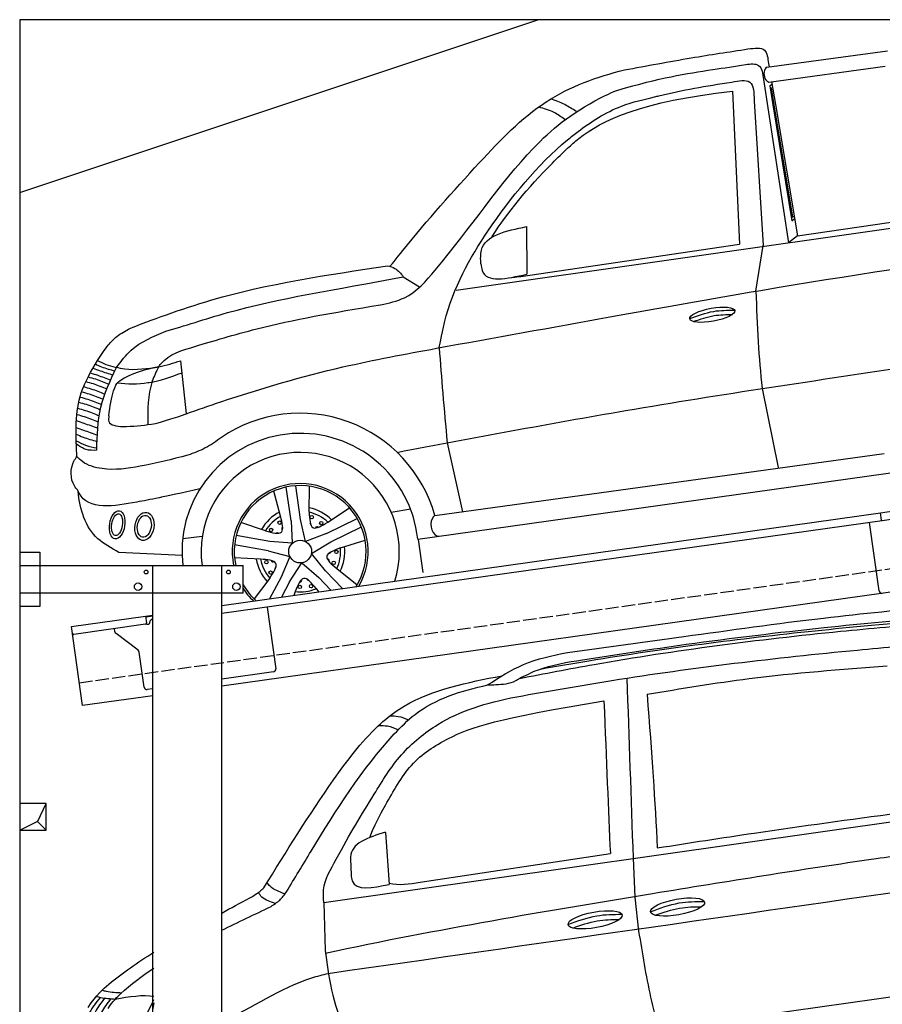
# Model space of a CAD drawing. Extents: x 199 to 6000, y -525 to 5850.
# Tile 3 of 4: x 199 to 3446, y 2144 to 5850. Entities that reach past the tile are written whole.
import ezdxf

# ---------------------------------------------------------------- set-up
doc = ezdxf.new("R2010")
doc.units = 0
doc.header["$LTSCALE"] = 10
doc.header["$MEASUREMENT"] = 0
doc.linetypes.add('GEN3', pattern=[6.25, 5, -1.25])
doc.layers.get('0').update_dxf_attribs({"linetype": 'CONTINUOUS'})
for name, color, linetype in [('3', 6, 'GEN3'), ('BREAKTHROUGH', 1, 'CONTINUOUS'), ('CAR', 1, 'CONTINUOUS'), ('SICHTBARE_KANTEN_DIN_', 7, 'CONTINUOUS')]:
    doc.layers.add(name, color=color, linetype=linetype)
doc.layers.add('AM_0', color=7, linetype='CONTINUOUS', lineweight=30)

# ---------------------------------------------------------------- blocks, each defined once
blk = doc.blocks.new('Van200_EG')
at = {"layer": 'CAR'}
for p, q in [((27323.7, 2171.9), (29644.2, 2503.2)), ((27555.3, 2435.8), (27569.7, 2240.7)), ((27424.5, 2335), (27425.9, 2276.5)), ((27686.4, 2248.9), (28401.9, 2356.3)), ((28487.6, 2339.1), (28494.3, 2192.3)), ((28494.3, 2192.3), (28508.5, 2064.7)), ((27323.7, 2171.9), (27328.1, 1991.4)), ((27328.1, 1991.4), (27340.8, 1902.6)), ((27543.2, 1548.8), (29532.8, 1827.8))]:
    blk.add_line(p, q, dxfattribs=at)
for centre in [(28654.8, 2155.4), (28344.7, 2107.1)]:
    blk.add_ellipse(centre, major_axis=(-101.9, -18.3), ratio=0.28676, dxfattribs=at)
for points, knots in [([(28241.2, 3113.3), (28387, 3133.2), (28707.9, 3176.9), (29174.7, 3243.1), (29497.3, 3274.4), (29644.2, 3287.6)], [0, 0, 0, 0, 441.664894, 971.537427, 1413.986548, 1413.986548, 1413.986548, 1413.986548]), ([(28059.6, 3015.8), (28153.3, 3033.9), (28553.4, 3110.3), (29067.5, 3176.3), (29488.3, 3213.8), (29644.2, 3225.3)], [37.963752, 37.963752, 37.963752, 37.963752, 324.409822, 1259.924276, 1590.366794, 1590.366794, 1590.366794, 1590.366794]), ([(28138.7, 3051), (28199.5, 3061.8), (28542.5, 3121), (29023.8, 3183.1), (29445.1, 3221.8), (29644.2, 3238.9)], [171.842484, 171.842484, 171.842484, 171.842484, 357.110137, 1216.113521, 1626.446413, 1626.446413, 1626.446413, 1626.446413]), ([(28297.6, 3085.6), (28427.4, 3105.7), (28729.6, 3152.6), (29178.8, 3206.1), (29498.2, 3236.2), (29644.2, 3249.4)], [0, 0, 0, 0, 394.255479, 917.126864, 1356.81106, 1356.81106, 1356.81106, 1356.81106]), ([(28049.8, 2946.7), (28168.9, 2967.7), (28593.7, 3042.7), (29126.5, 3105.3), (29540, 3141.7), (29644.2, 3150.6)], [0, 0, 0, 0, 362.531789, 1294.156043, 1607.848213, 1607.848213, 1607.848213, 1607.848213]), ([(27940.2, 2991.3), (27983.8, 3019.6), (28076.2, 3079.5), (28184.1, 3101.6), (28241.2, 3113.3)], [0, 0, 0, 0, 154.460794, 327.316191, 327.316191, 327.316191, 327.316191]), ([(28059.1, 3015.6), (28081.9, 3026.9), (28156.8, 3064), (28239.8, 3076.7), (28297.6, 3085.6)], [0, 0, 0, 0, 76.19958, 249.701595, 249.701595, 249.701595, 249.701595]), ([(28540.1, 2956.2), (28668.2, 2977.5), (28967.5, 3027.2), (29270.2, 3049.9), (29443.4, 3062.9)], [0, 0, 0, 0, 389.325694, 909.952043, 909.952043, 909.952043, 909.952043]), ([(27098.1, 2227.7), (27182.7, 2364.7), (27313.3, 2576), (27483.7, 2803.2), (27677.8, 2962.3), (27840.1, 2995), (27968.5, 3020.9)], [0, 0, 0, 0, 483.442768, 745.601376, 846.816207, 1228.871409, 1228.871409, 1228.871409, 1228.871409]), ([(27940.2, 2991.3), (27950.3, 2991.7), (27985.8, 2992.8), (28029.2, 2995.4), (28054.8, 3012.7), (28059.1, 3015.6)], [0, 0, 0, 0, 30.504028, 107.264828, 122.775129, 122.775129, 122.775129, 122.775129]), ([(27183.1, 2212.4), (27214, 2263.6), (27338, 2469), (27484.7, 2703.9), (27709.9, 2929.9), (27840.9, 2969.1), (27941.2, 2991.4)], [0, 0, 0, 0, 179.691325, 719.971425, 827.186748, 1125.204128, 1125.204128, 1125.204128, 1125.204128]), ([(27323.7, 2171.9), (27322.1, 2192.4), (27318, 2244.2), (27381, 2353.3), (27443.4, 2468), (27518.8, 2588.5), (27608.5, 2735.9), (27785.7, 2878.1), (27930.7, 2923.3), (28049.8, 2946.7)], [0, 0, 0, 0, 34.633344, 130.367254, 260.266155, 394.654289, 566.353713, 741.146733, 1042.18326, 1042.18326, 1042.18326, 1042.18326]), ([(27496.1, 2416.6), (27528.2, 2492.8), (27571.5, 2564.3), (27644.4, 2701.3), (27824.3, 2816.3), (27973, 2864), (28377.5, 2931)], [315.123822, 315.123822, 315.123822, 315.123822, 394.654289, 566.353713, 741.146733, 1038.026076, 1038.026076, 1038.026076, 1038.026076]), ([(27572, 2874.4), (27582.7, 2874.5), (27607.1, 2874.7), (27629.6, 2865.2), (27642.3, 2859.9)], [0, 0, 0, 0, 31.885172, 72.436082, 72.436082, 72.436082, 72.436082]), ([(27530.9, 2838.2), (27541.6, 2838.3), (27566.4, 2838.5), (27589.3, 2828.9), (27602.4, 2823.5)], [0, 0, 0, 0, 31.885172, 73.679389, 73.679389, 73.679389, 73.679389]), ([(28578.6, 2377.9), (28700, 2396.8), (29002, 2443.7), (29304.8, 2484.8), (29486, 2509.3)], [0, 0, 0, 0, 368.478841, 916.844242, 916.844242, 916.844242, 916.844242]), ([(27555.2, 2437.1), (27490.3, 2416.4), (27422.8, 2394.9), (27424.4, 2338.5), (27424.4, 2336.3)], [0, 0, 0, 0, 161.232192, 167.854478, 167.854478, 167.854478, 167.854478]), ([(29644.2, 2370.4), (29563.3, 2359.2), (29199.9, 2308.9), (28435.2, 2185.7), (27759.5, 2072.4), (27329.3, 1981)], [610.333286, 610.333286, 610.333286, 610.333286, 855.344026, 1711.653293, 2948.481072, 2948.481072, 2948.481072, 2948.481072]), ([(27425.9, 2276.5), (27426.9, 2268.6), (27434.5, 2212.1), (27507.2, 2227.5), (27569.7, 2240.7)], [0, 0, 0, 0, 22.668563, 162.700648, 162.700648, 162.700648, 162.700648]), ([(27044.6, 2189.9), (27058, 2197.3), (27077.3, 2208), (27093.2, 2223.1), (27098.1, 2227.7)], [0, 0, 0, 0, 45.75038, 65.741579, 65.741579, 65.741579, 65.741579]), ([(27175.9, 2204.9), (27156.1, 2212.4), (27130.8, 2222), (27113, 2241.5), (27109.1, 2245.7)], [0, 0, 0, 0, 61.979082, 78.935377, 78.935377, 78.935377, 78.935377]), ([(27140.8, 2169.2), (27122.2, 2174.6), (27096.2, 2182.3), (27081.5, 2203.9), (27077.4, 2209.9)], [0, 0, 0, 0, 55.417123, 77.072609, 77.072609, 77.072609, 77.072609]), ([(27125.2, 2157.8), (27136.6, 2165.1), (27159.2, 2179.7), (27175.1, 2201.5), (27183.1, 2212.4)], [0, 0, 0, 0, 39.985338, 80.104284, 80.104284, 80.104284, 80.104284]), ([(28553.1, 2137.7), (28588.8, 2151), (28653.9, 2175.3), (28723.3, 2175.9), (28754.7, 2176.2)], [0, 0, 0, 0, 113.219895, 206.627039, 206.627039, 206.627039, 206.627039]), ([(28570.8, 2124.4), (28601.1, 2135.5), (28657.9, 2154.9), (28717.9, 2156.4), (28745.9, 2156.7)], [14.4466, 14.4466, 14.4466, 14.4466, 94.349912, 163.782287, 163.782287, 163.782287, 163.782287]), ([(28242.9, 2089.5), (28278.6, 2102.8), (28343.7, 2127.1), (28413.1, 2127.7), (28444.5, 2128)], [0, 0, 0, 0, 113.219895, 206.627039, 206.627039, 206.627039, 206.627039]), ([(28260.7, 2076.2), (28290.9, 2087.3), (28347.7, 2106.7), (28407.7, 2108.2), (28435.7, 2108.5)], [14.4466, 14.4466, 14.4466, 14.4466, 94.349912, 163.782287, 163.782287, 163.782287, 163.782287]), ([(28508.5, 2064.7), (28521.9, 1981.4), (28542, 1856.6), (28572.9, 1734.2), (28583.1, 1693.5)], [0, 0, 0, 0, 252.957887, 378.756313, 378.756313, 378.756313, 378.756313]), ([(26436.7, 1777.6), (26468.3, 1825.5), (26540.3, 1889.7), (26622.6, 1947.1), (26683.2, 1985.3)], [0, 0, 0, 0, 99.01122, 312.388217, 312.388217, 312.388217, 312.388217]), ([(26511.4, 1773.2), (26529.7, 1801.3), (26580.1, 1851.3), (26638.6, 1895.7), (26683.3, 1925.4)], [0, 0, 0, 0, 61.191082, 214.919701, 214.919701, 214.919701, 214.919701]), ([(26939.4, 1723.8), (27053.9, 1774.8), (27176.8, 1864.2), (27319.6, 1900.3), (27340.4, 1905.5)], [183.694882, 183.694882, 183.694882, 183.694882, 560.160299, 624.604309, 624.604309, 624.604309, 624.604309]), ([(27340.8, 1902.6), (27351.3, 1850.1), (27369.2, 1760.5), (27408.5, 1678.1), (27424.8, 1643.9)], [0, 0, 0, 0, 159.736265, 272.878642, 272.878642, 272.878642, 272.878642]), ([(26467, 1819.1), (26472.5, 1817.7), (26495.8, 1811.9), (26519.9, 1810.3), (26538.3, 1809.1)], [0, 0, 0, 0, 16.856764, 72.062628, 72.062628, 72.062628, 72.062628]), ([(26488.4, 1842.2), (26493.9, 1840.9), (26518.3, 1834.8), (26543.5, 1833.7), (26563, 1832.8)], [0, 0, 0, 0, 16.856764, 75.354227, 75.354227, 75.354227, 75.354227]), ([(26482.1, 1815.1), (26467.4, 1797), (26432.6, 1754.4), (26412, 1656), (26398.6, 1573.3), (26405.9, 1522.1), (26406.9, 1514.7)], [0, 0, 0, 0, 69.227278, 162.818801, 295.386336, 317.712119, 317.712119, 317.712119, 317.712119]), ([(26499.4, 1813.1), (26485.9, 1796), (26452.9, 1754.2), (26432.4, 1657.3), (26419.6, 1575.5), (26426.1, 1525), (26426.9, 1518.4)], [0, 0, 0, 0, 64.636009, 158.227532, 290.795067, 310.793556, 310.793556, 310.793556, 310.793556]), ([(26521.1, 1809.4), (26508.6, 1793.4), (26476.7, 1752.5), (26457.2, 1657), (26442.9, 1577.6), (26450.1, 1529.9), (26450.7, 1525.8)], [0, 0, 0, 0, 60.346332, 153.937855, 286.50539, 298.740335, 298.740335, 298.740335, 298.740335]), ([(26469.4, 1639.8), (26520.1, 1650.4), (26619.6, 1671.3), (26663.2, 1761.7), (26683.7, 1807.3)], [0, 0, 0, 0, 146.346521, 287.346021, 287.346021, 287.346021, 287.346021]), ([(26683.7, 1794.3), (26680.4, 1777.2), (26672.9, 1730.6), (26678.4, 1683.4), (26681.9, 1653.6)], [24.561969, 24.561969, 24.561969, 24.561969, 76.677878, 165.962988, 165.962988, 165.962988, 165.962988])]:
    blk.add_open_spline(points, degree=3, knots=knots, dxfattribs=at)
for points in [[(27969.5, 3020.8), (27977.7, 3022.2), (27985.9, 3023.7), (27994.1, 3025.2)], [(28464.1, 3017.1), (28471.9, 2791.1), (28479.8, 2565.1), (28487.6, 2339.1)], [(28377.5, 2931), (28387.8, 2703.6), (28393.9, 2521), (28401.9, 2356.3)], [(28540.1, 2956.2), (28559, 2727.1), (28569.4, 2552.6), (28578.6, 2377.9)], [(27340.4, 1905.5), (28108.3, 2015.7), (28876.3, 2125.8), (29644.2, 2236)], [(27569.3, 2245.7), (27604.3, 2235.1), (27645.4, 2242), (27686.4, 2248.9)], [(26939.4, 2132.6), (26973.6, 2151.3), (27008.7, 2170.3), (27044.6, 2189.9)], [(26939.4, 2067.9), (27000.8, 2098.1), (27063.4, 2127.6), (27125.2, 2157.8)], [(26538.3, 1809.1), (26591.1, 1818), (26643.9, 1826.8), (26683.6, 1819.7)]]:
    blk.add_open_spline(points, degree=3, dxfattribs=at)
blk = doc.blocks.new('Car205_OG')
at = {"layer": 'CAR'}
for p, q in [((34198, 3131.4), (34652.1, 3193.1)), ((34204.6, 3145.4), (34206.7, 3133.1)), ((34205.5, 3075.2), (34643.5, 3134.6)), ((34186.4, 3084.5), (34279.4, 2470.6)), ((34216.1, 3077.2), (34230.7, 2990.5)), ((34068.7, 3040.3), (34095.7, 2465.6)), ((34209.6, 3061.6), (34217.8, 3067)), ((34209.6, 3061.6), (34221.4, 2989.2)), ((34215, 3051.8), (34219.8, 3055.3)), ((34215, 3051.8), (34225.2, 2989.7)), ((34150.9, 3004.8), (34184.1, 2459.7)), ((34221.4, 2989.2), (34292.3, 2553.2)), ((34225.2, 2989.7), (34294.8, 2566.4)), ((34230.7, 2990.5), (34313.9, 2497)), ((33029.6, 2292.2), (36121.8, 2732.3)), ((34313.9, 2497), (35430.9, 2657.8)), ((34292.3, 2553.2), (34302.6, 2561.4)), ((34294.8, 2566.4), (34301.2, 2572)), ((33294.5, 2531.4), (33294.7, 2352.1)), ((34313.9, 2497), (34279.4, 2470.6)), ((33272.5, 2343.6), (34095.7, 2465.6)), ((34157.6, 2287.6), (34184.1, 2459.7)), ((32830.2, 2341.9), (32891.8, 2304.2)), ((31991.9, 2026.3), (32012.6, 1826.8)), ((34180.5, 1921.9), (34241.1, 1624.2)), ((32995.5, 1717.6), (33052.6, 1458.1)), ((32949.3, 1443.5), (34639.9, 1677.4)), ((32884.7, 1354.7), (34725, 1612.6)), ((32368.7, 1441.2), (32342.9, 1535.9)), ((32407.8, 1423.5), (32389.9, 1550.9)), ((32443.5, 1428.5), (32425.6, 1555.9)), ((32476, 1456.4), (32477, 1554)), ((32546, 1419.3), (32628, 1473)), ((32784.8, 1456.6), (32858.4, 1468.8)), ((32311.7, 1386.1), (32219.2, 1417.3)), ((32407.8, 1423.5), (32412.3, 1339.2)), ((32462.4, 1346.2), (32443.5, 1428.5)), ((32541.2, 1376.5), (32656.9, 1432.9)), ((32541.2, 1376.5), (32462.4, 1346.2)), ((32557, 1344.2), (32672.6, 1400.6)), ((32000.2, 1357.9), (32073.5, 1366.5)), ((32328.2, 1346.6), (32201.5, 1368.9)), ((32412.3, 1339.2), (32328.2, 1346.6)), ((32484.6, 1300.7), (32557, 1344.2)), ((32593.6, 1321.9), (32686.8, 1351.1)), ((32885.7, 1353.6), (32903.2, 1229)), ((31997.6, 1293.5), (31759.8, 1305)), ((32322, 1311.1), (32195.3, 1333.5)), ((32322, 1311.1), (32403.5, 1289.3)), ((32537.8, 1235.2), (32484.6, 1300.7)), ((31997.6, 1293.5), (32000.5, 1256.1)), ((32293, 1279.3), (32195, 1284.1)), ((32403.5, 1289.3), (32370.5, 1211.7)), ((32402.3, 1194.8), (32448.2, 1265.6)), ((32448.2, 1265.6), (32511.9, 1210.2)), ((32537.8, 1235.2), (32601.7, 1169)), ((32579.9, 1243.9), (32656.4, 1182.4)), ((32327.8, 1208.2), (32269.6, 1129.8)), ((32370.5, 1211.7), (32327.3, 1130.4)), ((32402.3, 1194.8), (32371.4, 1136.6)), ((32511.9, 1210.2), (32557.6, 1162.8)), ((32423.6, 1157.4), (32418.2, 1143.2)), ((32502, 1168.5), (32510.8, 1156.2))]:
    blk.add_line(p, q, dxfattribs=at)
for centre, radius in [((32365, 1416.9), 6.36), ((32485.7, 1437.6), 6.36), ((32521.7, 1415.3), 6.36), ((32332.6, 1389.5), 6.36), ((32442.2, 1308.2), 43), ((32578.7, 1306.8), 6.36), ((32315, 1268.3), 6.36), ((32568.6, 1265.7), 6.36), ((32331, 1229.1), 6.36), ((32440.8, 1174.9), 6.36), ((32483.1, 1178), 6.36)]:
    blk.add_circle(centre, radius, dxfattribs=at)
for centre, radius, start, end in [((32442.1, 1303.1), 525.9, 15.4589, 124.3111), ((32442.2, 1308.2), 444.9, 6.0029, 181.8997), ((32442.2, 1308.2), 373.1, 342.5909, 188.0257), ((32442.2, 1308.2), 256, 329.2987, 191.7389), ((32442.2, 1308.2), 248.2, 327.8444, 192.1124), ((32440.9, 1309.5), 166.1, 117.3594, 150.4276), ((32442.2, 1308.2), 152, 46.8141, 77.1859), ((32444.2, 1311.7), 163.9, 45.1992, 78.6736), ((32442.2, 1308.2), 152, 118.8141, 149.1859), ((32476.3, 1410.6), 6.36, 339.869, 53.9068), ((32355.3, 1372.2), 6.36, 51.869, 125.9068), ((32379.4, 1395.7), 6.36, 119.5051, 235.2581), ((32506.1, 1395), 6.36, 47.5051, 163.2581), ((32550.2, 1307.5), 6.36, 267.869, 341.9068), ((32442.2, 1308.2), 152, 334.8141, 5.1859), ((32445.6, 1307.9), 164.5, 333.3287, 6.5396), ((32439.9, 1306.9), 165.3, 189.3542, 222.4598), ((32442.2, 1308.2), 152, 190.8141, 221.1859), ((32339.6, 1275.5), 6.36, 191.5051, 307.2581), ((32544.5, 1274.3), 6.36, 335.5051, 91.2581), ((32354.5, 1245.3), 6.36, 123.869, 197.9068), ((32441.6, 1200.5), 6.36, 263.5051, 19.2581), ((32474.9, 1205.3), 6.36, 195.869, 269.9068), ((32442.2, 1308.2), 248.2, 209.9269, 228.1556), ((32442.2, 1308.2), 256, 212.8267, 226.7013), ((32442.2, 1308.2), 152, 262.8141, 293.1859)]:
    blk.add_arc(centre, radius, start, end, dxfattribs=at)
for centre, major_axis, ratio in [((33993.1, 2199.5), (-85, -15.3), 0.28676), ((31753.4, 1408.8), (8.5, 52.9), 0.533238), ((31753, 1409.1), (6.6, 41), 0.476454), ((31856, 1402.8), (8.5, 52.9), 0.662629), ((31855.6, 1403.2), (6.6, 41), 0.626177)]:
    blk.add_ellipse(centre, major_axis=major_axis, ratio=ratio, dxfattribs=at)
for points, knots in [([(33662.3, 3120.8), (33746.2, 3136.4), (33900.8, 3165.2), (34056.3, 3188.9), (34127.4, 3199.7)], [0, 0, 0, 0, 255.967113, 471.827446, 471.827446, 471.827446, 471.827446]), ([(34127.4, 3199.7), (34152.2, 3203.1), (34197.5, 3209.3), (34202.4, 3165.3), (34204.6, 3145.4)], [0, 0, 0, 0, 62.416021, 114.121534, 114.121534, 114.121534, 114.121534]), ([(32781.1, 2381.5), (32781.1, 2381.5), (32897, 2529.3), (33092.5, 2748.1), (33352.1, 3021.2), (33560.1, 3095.6), (33662.3, 3120.8)], [0, 0, 0, 0, 111.83702, 547.697603, 886.997054, 1215.812796, 1215.812796, 1215.812796, 1215.812796]), ([(33637.1, 3044.9), (33794.6, 3090.9), (33937.1, 3114.1), (34078.4, 3134.5), (34118.9, 3141.5)], [1273.258733, 1273.258733, 1273.258733, 1273.258733, 1574.889931, 1699.566785, 1699.566785, 1699.566785, 1699.566785]), ([(34118.9, 3141.5), (34137.5, 3143.5), (34177.9, 3148), (34183.4, 3106.8), (34186.4, 3084.5)], [0, 0, 0, 0, 48.536758, 105.295063, 105.295063, 105.295063, 105.295063]), ([(34198, 3131.4), (34196.1, 3129.2), (34183.9, 3115.9), (34186.9, 3084.6), (34203, 3076.4), (34205.5, 3075.2)], [0, 0, 0, 0, 8.730658, 54.3403, 62.596195, 62.596195, 62.596195, 62.596195]), ([(34066.6, 3075.3), (34093.2, 3080.5), (34148.4, 3091.4), (34150.1, 3034.4), (34150.9, 3004.8)], [0, 0, 0, 0, 67.415195, 139.881848, 139.881848, 139.881848, 139.881848]), ([(32744.8, 2237.1), (32775.9, 2243.6), (32858.8, 2261), (33055.2, 2483.3), (33251.9, 2782.2), (33465.9, 2962.9), (33596.8, 3028.2), (33637.1, 3044.9)], [0, 0, 0, 0, 93.54367, 249.301878, 851.540646, 1170.162605, 1203.303617, 1203.303617, 1203.303617, 1203.303617]), ([(32965.3, 2074.4), (32965.3, 2074.4), (32999, 2268.5), (33155.8, 2546.4), (33345.8, 2776), (33517.5, 2913.4), (33631.8, 2987.5), (33744.3, 3011.4), (33873.9, 3044.3), (33969.4, 3060.5), (34066.6, 3075.3)], [0, 0, 0, 0, 123.880893, 487.752505, 945.240348, 996.026217, 1167.504587, 1288.846092, 1306.046392, 1587.510743, 1587.510743, 1587.510743, 1587.510743]), ([(33164.3, 2491.9), (33164.3, 2491.9), (33215.7, 2575.9), (33315.5, 2696.6), (33447.2, 2825.3), (33551.6, 2918.2), (33726.7, 3003.7), (34068.7, 3040.3)], [486.376714, 486.376714, 486.376714, 486.376714, 498.099374, 865.321827, 942.945458, 1005.526389, 1375.656488, 1375.656488, 1375.656488, 1375.656488]), ([(33480.8, 2964.6), (33466.7, 2973.7), (33436.6, 2993.1), (33403.1, 3005.8), (33385.2, 3012.6)], [0, 0, 0, 0, 50.005116, 107.114374, 107.114374, 107.114374, 107.114374]), ([(33438.8, 2934.1), (33425.5, 2943.7), (33395.6, 2965.3), (33359.9, 2975.2), (33340.1, 2980.7)], [0, 0, 0, 0, 48.857368, 109.970964, 109.970964, 109.970964, 109.970964]), ([(32954.8, 2073.4), (33172.3, 2112.7), (33579, 2186.1), (34638.1, 2375.9), (35485.4, 2490.3), (36142, 2579)], [0, 0, 0, 0, 662.950234, 1240.086614, 3227.47683, 3227.47683, 3227.47683, 3227.47683]), ([(33122.1, 2390.8), (33121.3, 2408.8), (33117.6, 2494.4), (33216.4, 2515.1), (33294.5, 2531.4)], [0, 0, 0, 0, 51.165428, 243.438721, 243.438721, 243.438721, 243.438721]), ([(31803.3, 2148.7), (31874.6, 2176.7), (32198.8, 2299), (32542.5, 2349), (32771.4, 2383.5)], [27.177657, 27.177657, 27.177657, 27.177657, 398.655254, 1064.58516, 1064.58516, 1064.58516, 1064.58516]), ([(32771.4, 2383.5), (32781, 2381.1), (32805.5, 2374.8), (32820.9, 2354.3), (32830.2, 2341.9)], [0, 0, 0, 0, 29.061301, 73.884034, 73.884034, 73.884034, 73.884034]), ([(33122.1, 2390.8), (33123.3, 2382), (33132, 2314.8), (33219.1, 2334.8), (33294.7, 2352.1)], [0, 0, 0, 0, 25.346268, 193.70343, 193.70343, 193.70343, 193.70343]), ([(31936.3, 2137.6), (32004.2, 2156.4), (32270.8, 2247.5), (32570.9, 2293.4), (32830.2, 2341.9)], [92.43553, 92.43553, 92.43553, 92.43553, 352.417595, 954.034396, 954.034396, 954.034396, 954.034396]), ([(34157.6, 2287.6), (34159.6, 2224.2), (34163.4, 2102.1), (34175, 1980.4), (34180.5, 1921.9)], [0, 0, 0, 0, 190.336684, 366.501859, 366.501859, 366.501859, 366.501859]), ([(32049, 2080.7), (32111.7, 2099.9), (32333, 2167.1), (32560.9, 2206.5), (32744.8, 2237.1)], [92.43553, 92.43553, 92.43553, 92.43553, 352.417595, 786.089546, 786.089546, 786.089546, 786.089546]), ([(33908.2, 2184.8), (33938, 2195.9), (33992.3, 2216.1), (34050.1, 2216.6), (34076.2, 2216.9)], [0, 0, 0, 0, 94.349912, 172.189199, 172.189199, 172.189199, 172.189199]), ([(33923.1, 2173.7), (33948.3, 2183), (33995.6, 2199.1), (34045.6, 2200.4), (34068.9, 2200.6)], [14.4466, 14.4466, 14.4466, 14.4466, 94.349912, 163.782287, 163.782287, 163.782287, 163.782287]), ([(31679.5, 2027.6), (31692.4, 2047.5), (31713.4, 2079.9), (31754.2, 2123), (31785.4, 2139.4), (31803.3, 2148.7)], [0, 0, 0, 0, 71.030043, 115.920458, 175.9452, 175.9452, 175.9452, 175.9452]), ([(31751.3, 2001.5), (31768.4, 2024.5), (31815.4, 2087.7), (31889.3, 2118.2), (31936.3, 2137.6)], [0, 0, 0, 0, 84.746608, 233.234354, 233.234354, 233.234354, 233.234354]), ([(31909.2, 2003.5), (31911.9, 2007.2), (31943.8, 2050.7), (31998.8, 2066.3), (32049, 2080.7)], [0, 0, 0, 0, 13.697157, 160.95962, 160.95962, 160.95962, 160.95962]), ([(32012.6, 1826.8), (32056.4, 1841.9), (32250.4, 1909.2), (32563.3, 2000.8), (32837.7, 2051.5), (32955.6, 2073.2)], [0, 0, 0, 0, 138.894765, 616.224326, 975.731365, 975.731365, 975.731365, 975.731365]), ([(32965.3, 2074.4), (32969.6, 2017.6), (32978.5, 1898.5), (32989.7, 1779.6), (32995.5, 1717.6)], [0, 0, 0, 0, 171.06491, 358.146223, 358.146223, 358.146223, 358.146223]), ([(31601.5, 1676), (31597.9, 1755), (31592.2, 1881), (31655.9, 1987.8), (31679.5, 2027.6)], [0, 0, 0, 0, 230.225153, 366.816972, 366.816972, 366.816972, 366.816972]), ([(31671.6, 2014.3), (31679.2, 2010.5), (31702.5, 1999), (31727.9, 1992.7), (31745, 1988.4)], [0, 0, 0, 0, 25.308278, 77.944323, 77.944323, 77.944323, 77.944323]), ([(31676.7, 1689.5), (31678, 1744.3), (31680.8, 1853.6), (31727.8, 1952.3), (31751.3, 2001.5)], [0, 0, 0, 0, 162.298497, 324.027034, 324.027034, 324.027034, 324.027034]), ([(31679.5, 2027.6), (31690, 2022.1), (31722.1, 2005.1), (31758.3, 1999.8), (31782.8, 1996.2)], [0, 0, 0, 0, 35.154672, 108.532255, 108.532255, 108.532255, 108.532255]), ([(31909.6, 2003.7), (31857.7, 1991.6), (31801.6, 1978.6), (31756.4, 1945.1), (31753, 1942.6)], [0, 0, 0, 0, 155.920636, 168.526709, 168.526709, 168.526709, 168.526709]), ([(31782.8, 1996.2), (31816.9, 1989.3), (31885.7, 1999.8), (31897.6, 2001.5), (31909.6, 2003.7)], [0, 0, 0, 0, 33.032684, 35.155572, 35.155572, 35.155572, 35.155572]), ([(31909.2, 2003.5), (31900.4, 1985.5), (31867.5, 1918.2), (31868.4, 1842), (31869, 1786.2)], [0, 0, 0, 0, 59.723158, 223.170362, 223.170362, 223.170362, 223.170362]), ([(32807.1, 1681.6), (33093.3, 1735.7), (33738.1, 1857.5), (34387.4, 1953.3), (34748.4, 2006.5)], [0, 0, 0, 0, 873.812741, 1968.558424, 1968.558424, 1968.558424, 1968.558424]), ([(31644.3, 1965.7), (31653.3, 1963.2), (31679.8, 1955.9), (31705.2, 1945.5), (31722, 1938.7)], [0, 0, 0, 0, 28.082284, 82.302355, 82.302355, 82.302355, 82.302355]), ([(31652.6, 1980.5), (31661.8, 1977.7), (31687.5, 1969.8), (31712.6, 1960.2), (31728.7, 1954)], [0, 0, 0, 0, 28.771973, 80.625049, 80.625049, 80.625049, 80.625049]), ([(31662.7, 1999), (31671.5, 1995.5), (31696.1, 1985.7), (31721.4, 1977.8), (31737.6, 1972.7)], [0, 0, 0, 0, 28.528552, 79.408518, 79.408518, 79.408518, 79.408518]), ([(31868.7, 1944.5), (31870.2, 1944.7), (31914.6, 1949.5), (31956.8, 1965.7), (31997.6, 1981.3)], [0, 0, 0, 0, 4.561151, 134.092534, 134.092534, 134.092534, 134.092534]), ([(31627, 1928.8), (31636.2, 1926.3), (31663.4, 1918.8), (31689.5, 1908), (31706.7, 1900.9)], [0, 0, 0, 0, 28.833504, 84.606866, 84.606866, 84.606866, 84.606866]), ([(31635.2, 1948.2), (31644.4, 1945.6), (31671.4, 1938.3), (31697.2, 1927.6), (31714.1, 1920.6)], [0, 0, 0, 0, 28.833504, 83.718068, 83.718068, 83.718068, 83.718068]), ([(31722.2, 1818.6), (31726.2, 1853.8), (31735.2, 1913.4), (31753, 1942.6), (31753, 1942.6)], [38.244023, 38.244023, 38.244023, 38.244023, 148.760907, 229.100748, 229.100748, 229.100748, 229.100748]), ([(31620.2, 1909.4), (31629.5, 1906.9), (31657, 1899.3), (31683.4, 1888.4), (31700.8, 1881.1)], [0, 0, 0, 0, 28.833504, 85.517134, 85.517134, 85.517134, 85.517134]), ([(31608.9, 1870.4), (31618.2, 1867.9), (31645.7, 1860.3), (31672.1, 1849.4), (31689.6, 1842.1)], [0, 0, 0, 0, 28.833504, 85.517134, 85.517134, 85.517134, 85.517134]), ([(31614.7, 1889.5), (31624, 1886.9), (31651.5, 1879.4), (31677.9, 1868.4), (31695.4, 1861.2)], [0, 0, 0, 0, 28.833504, 85.517134, 85.517134, 85.517134, 85.517134]), ([(31601.9, 1824.1), (31611.2, 1821.6), (31638.7, 1814), (31665.1, 1803.1), (31682.6, 1795.8)], [0, 0, 0, 0, 28.833504, 85.517134, 85.517134, 85.517134, 85.517134]), ([(31604.9, 1847.6), (31614.1, 1845.1), (31641.6, 1837.5), (31668, 1826.6), (31685.5, 1819.3)], [0, 0, 0, 0, 28.833504, 85.517134, 85.517134, 85.517134, 85.517134]), ([(31722.2, 1818.6), (31721.3, 1811.1), (31718.1, 1783.3), (31750.7, 1780.6), (31774.5, 1778.7)], [0, 0, 0, 0, 20.684067, 76.405198, 76.405198, 76.405198, 76.405198]), ([(31774.5, 1778.7), (31811.6, 1779.4), (31868.3, 1784.7), (31920.1, 1794), (32012.6, 1826.8)], [57.155204, 57.155204, 57.155204, 57.155204, 166.933235, 228.085512, 228.085512, 228.085512, 228.085512]), ([(31599.7, 1801.2), (31609.1, 1798), (31636.1, 1788.7), (31662.9, 1779.2), (31680.4, 1772.9)], [0, 0, 0, 0, 29.862949, 85.450325, 85.450325, 85.450325, 85.450325]), ([(31599, 1774.5), (31608.1, 1771.4), (31634.7, 1762.5), (31661.1, 1752.9), (31678.5, 1746.6)], [0, 0, 0, 0, 28.67898, 84.262372, 84.262372, 84.262372, 84.262372]), ([(31599, 1750), (31607.6, 1746.3), (31633.1, 1735.2), (31659.9, 1727.6), (31677.6, 1722.5)], [0, 0, 0, 0, 28.236798, 83.315568, 83.315568, 83.315568, 83.315568]), ([(31599.5, 1725.2), (31611, 1719), (31635.4, 1705.9), (31662.6, 1700.8), (31677, 1698.1)], [0, 0, 0, 0, 39.083718, 82.538973, 82.538973, 82.538973, 82.538973]), ([(31676.7, 1689.5), (31662.8, 1688.9), (31634.8, 1687.7), (31611.9, 1704.1), (31600.3, 1712.4)], [0, 0, 0, 0, 40.353575, 81.741959, 81.741959, 81.741959, 81.741959]), ([(32145.7, 1737.5), (32126, 1723.3), (32087, 1695.1), (32041.7, 1678.9), (32019.2, 1670.9)], [0, 0, 0, 0, 72.31699, 143.613745, 143.613745, 143.613745, 143.613745]), ([(32019.2, 1670.9), (31959.8, 1655.1), (31853.9, 1628.8), (31718.7, 1610), (31634.3, 1634.2), (31608.5, 1659.1), (31601.6, 1665.8)], [67.602187, 67.602187, 67.602187, 67.602187, 251.892791, 395.074036, 473.513332, 501.974487, 501.974487, 501.974487, 501.974487]), ([(31604.9, 1538.6), (31600.5, 1544), (31576.4, 1573.6), (31576, 1629.4), (31597.8, 1660.3), (31601.6, 1665.8)], [0, 0, 0, 0, 20.903337, 114.437316, 134.468531, 134.468531, 134.468531, 134.468531]), ([(32064, 1543.7), (31922.6, 1512.6), (31805.2, 1489), (31637, 1461), (31604.9, 1538.6), (31604.9, 1538.6)], [109.023154, 109.023154, 109.023154, 109.023154, 241.577289, 457.531779, 474.606438, 474.606438, 474.606438, 474.606438]), ([(31759.8, 1305), (31731.3, 1320.7), (31640.4, 1370.9), (31613.6, 1466.7), (31606.1, 1535.1)], [0, 0, 0, 0, 94.564803, 301.759381, 301.759381, 301.759381, 301.759381]), ([(32476, 1456.4), (32477.2, 1430.3), (32479.8, 1378.3), (32524, 1405.6), (32546, 1419.3)], [0, 0, 0, 0, 60.020697, 119.59291, 119.59291, 119.59291, 119.59291]), ([(32311.7, 1386.1), (32336.9, 1379.2), (32387.1, 1365.6), (32374.8, 1416.1), (32368.7, 1441.2)], [0, 0, 0, 0, 60.020697, 119.59291, 119.59291, 119.59291, 119.59291]), ([(32949.3, 1443.5), (32947.5, 1442.3), (32925.8, 1426.9), (32934.7, 1370.5), (32961.6, 1366.3), (32964.2, 1365.9)], [0, 0, 0, 0, 6.609999, 79.577102, 87.36627, 87.36627, 87.36627, 87.36627]), ([(32593.6, 1321.9), (32569.1, 1312.6), (32520.5, 1294.1), (32560.1, 1260.6), (32579.9, 1243.9)], [0, 0, 0, 0, 60.020697, 119.59291, 119.59291, 119.59291, 119.59291]), ([(32327.8, 1208.2), (32342.1, 1230), (32370.6, 1273.6), (32318.8, 1277.4), (32293, 1279.3)], [0, 0, 0, 0, 60.020697, 119.59291, 119.59291, 119.59291, 119.59291]), ([(32502, 1168.5), (32485.6, 1188.9), (32453, 1229.4), (32433.4, 1181.3), (32423.6, 1157.4)], [0, 0, 0, 0, 60.020697, 119.59291, 119.59291, 119.59291, 119.59291])]:
    blk.add_open_spline(points, degree=3, knots=knots, dxfattribs=at)
for points in [[(33243.1, 2340.9), (33252.9, 2341.4), (33262.7, 2342.5), (33272.5, 2343.6)], [(31909.6, 2003.7), (31937.9, 2009), (31964.9, 2017.7), (31991.9, 2026.3)], [(31753, 1942.6), (31792.9, 1939.5), (31832.2, 1936.4), (31868.7, 1944.5)], [(31601.5, 1665.7), (31601.5, 1669.1), (31601.5, 1672.5), (31601.5, 1676)]]:
    blk.add_open_spline(points, degree=3, dxfattribs=at)

msp = doc.modelspace()

# ---------------------------------------------------------------- linework, layer by layer
for p, q in [((199.5, 5200), (2149.5, 5850)), ((3438.7, 3994.5), (3978.4, 4070.4)), ((3979.7, 4039.3), (3446, 3964.3)), ((960, 3645.2), (3438.8, 3993.6)), ((3442.6, 3966.8), (3438.7, 3994.5)), ((3446, 3964.3), (960, 3614.9)), ((3434.6, 3700.1), (3398.4, 3957.6)), ((200, 3846.2), (275, 3846.2)), ((275, 3846.2), (275, 3641.2)), ((275, 3846.2), (275, 3641.2)), ((200, 3796.2), (275, 3796.2)), ((200, 3796.2), (1040, 3796.2)), ((700, 1876.2), (700, 3796.2)), ((960, -343.8), (960, 3796.2)), ((1040, 3691.2), (1040, 3796.2)), ((3664.7, 3722.4), (960, 3342.2)), ((1040, 3691.2), (200, 3691.2)), ((275, 3641.2), (200, 3641.2)), ((1130.7, 3638.9), (1163.3, 3407.2)), ((393.8, 3565.6), (673.5, 3604.9)), ((673.5, 3604.9), (700, 3608.6)), ((673.5, 3604.9), (677, 3580.2)), ((700, 3604.6), (674.1, 3601)), ((435.5, 3268.5), (393.8, 3565.6)), ((672.7, 3574.5), (402.9, 3536.6)), ((558, 3546.4), (556.4, 3558.2)), ((680.3, 3574.6), (685.2, 3575.3)), ((689.5, 3580.9), (689.4, 3581.9)), ((697.9, 3593.2), (700, 3593.5)), ((645.6, 3476.7), (561.9, 3539.8)), ((668.2, 3337.6), (649.5, 3470.1)), ((1154.8, 3395.9), (960, 3368.5)), ((700, 3305.7), (435.5, 3268.5)), ((700, 3331.9), (679.5, 3329.1))]:
    msp.add_line(p, q)
for centre, radius in [((675, 3771.2), 7), ((985, 3771.2), 7), ((645, 3716.2), 14), ((1015, 3716.2), 14)]:
    msp.add_circle(centre, radius)
for centre, radius, start, end in [((3444.5, 3701.5), 10, 188, 278), ((672, 3579.5), 5, 278, 8), ((679.6, 3579.5), 5, 221.2367, 278), ((684.6, 3580.2), 5, 278, 8), ((699.3, 3583.3), 10, 98, 188), ((402.2, 3541.5), 5, 188, 278), ((567.9, 3547.8), 10, 188, 233), ((639.6, 3468.7), 10, 8, 53), ((1153.4, 3405.8), 10, 278, 8), ((678.1, 3339), 10, 188, 278)]:
    msp.add_arc(centre, radius, start, end)
at = {"layer": '3'}
msp.add_line((423.4, 3354.7), (5430.8, 4058.4), dxfattribs=at)
at = {"layer": 'BREAKTHROUGH'}
for p, q in [((267.1, 2833), (299.7, 2900)), ((267.1, 2833), (299.7, 2900)), ((199.7, 2800), (267.1, 2833)), ((199.7, 2800), (267.1, 2833)), ((266.9, 2832.9), (299.7, 2800)), ((266.9, 2832.9), (299.7, 2800))]:
    msp.add_line(p, q, dxfattribs=at)
msp.add_lwpolyline([(299.7, 2900), (199.7, 2900), (199.7, 2800), (299.7, 2800)], close=True, dxfattribs=at)
msp.add_lwpolyline([(299.7, 2900), (199.7, 2900), (199.7, 2800), (299.7, 2800)], close=True, dxfattribs=at)
at = {"layer": 'SICHTBARE_KANTEN_DIN_'}
for p, q in [((5499.5, 5850), (199.4, 5850)), ((199.4, 5850), (200, -350))]:
    msp.add_line(p, q, dxfattribs=at)
msp.add_arc((3445.6, 3967.2), 3, 188, 278, dxfattribs=at)

# ---------------------------------------------------------------- block references
at = {"layer": 'AM_0'}
for name, p in [('Car205_OG', (-31187.1, 2540.1)), ('Van200_EG', (-25979.5, 355.1))]:
    msp.add_blockref(name, p, dxfattribs=at)

doc.saveas('drawing.dxf')
